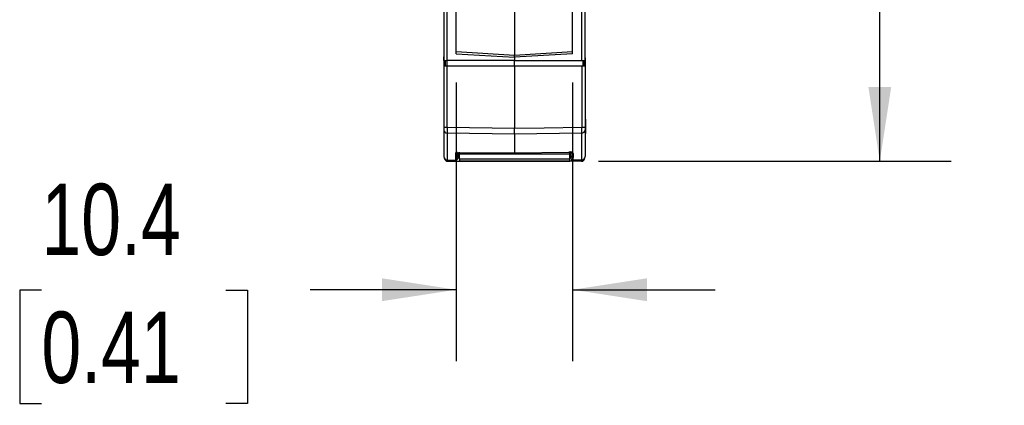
# Model space of a CAD drawing. Header units: millimetres. Extents: x 0 to 559, y 0 to 432.
# Tile 6 of 15: x 106 to 193, y 256 to 290. Entities that reach past the tile are written whole.
import ezdxf

# ---------------------------------------------------------------- set-up
doc = ezdxf.new("R2010")
doc.units = ezdxf.units.MM
doc.header["$LTSCALE"] = 2
doc.layers.add('DIMENSIONS', color=140, linetype='Continuous', lineweight=25)
doc.styles.add('SLDTEXTSTYLE2', font='TXT', dxfattribs={"width": 0.75})
doc.dimstyles.new('SLDDIMSTYLE0', dxfattribs={"dimtxt": 6.35, "dimasz": 6.604, "dimexe": 0, "dimexo": 0.0625, "dimgap": 1.5875, "dimtad": 0, "dimtih": 1, "dimtoh": 1, "dimdec": 1, "dimrnd": 1e-09, "dimzin": 12, "dimdsep": 46, "dimtxsty": 'SLDTEXTSTYLE2', "dimsah": 1, "dimcen": 0.09, "dimadec": 0, "dimazin": 3, "dimtfac": 1, "dimtdec": 1, "dimtmove": 0, "dimatfit": 0, "dimfxl": 0, "dimfrac": 2, "dimtolj": 1, "dimtzin": 12, "dimarcsym": 0})
doc.dimstyles.new('SLDDIMSTYLE2', dxfattribs={"dimtxt": 6.35, "dimasz": 6.604, "dimexe": 0, "dimexo": 0.0625, "dimgap": 1.5875, "dimtad": 0, "dimtih": 1, "dimtoh": 1, "dimdec": 1, "dimrnd": 1e-09, "dimzin": 12, "dimdsep": 46, "dimtxsty": 'SLDTEXTSTYLE2', "dimsah": 1, "dimcen": 0.09, "dimadec": 0, "dimazin": 3, "dimtfac": 1, "dimtdec": 1, "dimtofl": 0, "dimtmove": 0, "dimatfit": 3, "dimfxl": 0, "dimfrac": 2, "dimtolj": 1, "dimtzin": 12, "dimarcsym": 0})

# ---------------------------------------------------------------- blocks, each defined once
blk = doc.blocks.new('_D_4')
at = {"layer": 'DIMENSIONS'}
for p, q in [((157.37, 393.568), (188.73, 393.568)), ((182.38, 393.568), (182.38, 346.862)), ((174.169, 335.394), (172.234, 335.394)), ((172.234, 335.394), (172.234, 325.313)), ((190.591, 335.394), (192.525, 335.394)), ((192.525, 335.394), (192.525, 325.313)), ((172.234, 325.313), (174.169, 325.313)), ((192.525, 325.313), (190.591, 325.313)), ((182.38, 277.318), (182.38, 324.024)), ((157.328, 277.318), (188.73, 277.318))]:
    blk.add_line(p, q, dxfattribs=at)
for points in [[(182.38, 393.568), (181.364, 386.964), (183.396, 386.964)], [(182.38, 277.318), (183.396, 283.922), (181.364, 283.922)]]:
    blk.add_solid(points, dxfattribs=at)
at = {"layer": 'DIMENSIONS', "char_height": 6.35, "attachment_point": 1, "style": 'SLDTEXTSTYLE2'}
for s, insert in [('116.3', (171.823, 344.869)), ('4.58', (174.169, 333.499))]:
    blk.add_mtext(s, dxfattribs=dict(at, insert=insert))
blk = doc.blocks.new('_D_5')
at = {"layer": 'DIMENSIONS'}
for p, q in [((144.68, 284.333), (144.68, 259.546)), ((155.04, 284.333), (155.04, 259.546)), ((107.754, 265.848), (105.819, 265.848)), ((105.819, 265.848), (105.819, 255.767)), ((124.175, 265.848), (126.11, 265.848)), ((126.11, 265.848), (126.11, 255.767)), ((144.68, 265.896), (131.68, 265.896)), ((155.04, 265.896), (167.74, 265.896)), ((105.819, 255.767), (107.754, 255.767)), ((126.11, 255.767), (124.175, 255.767))]:
    blk.add_line(p, q, dxfattribs=at)
for points in [[(144.68, 265.896), (138.076, 266.912), (138.076, 264.88)], [(155.04, 265.896), (161.644, 264.88), (161.644, 266.912)]]:
    blk.add_solid(points, dxfattribs=at)
at = {"layer": 'DIMENSIONS', "char_height": 6.35, "attachment_point": 1, "style": 'SLDTEXTSTYLE2'}
for s, insert in [('10.4', (107.754, 275.323)), ('0.41', (107.754, 263.953))]:
    blk.add_mtext(s, dxfattribs=dict(at, insert=insert))

msp = doc.modelspace()

# ---------------------------------------------------------------- linework, layer by layer
for p, q in [((144.68, 286.873), (144.68, 355.475)), ((155.04, 286.873), (155.04, 355.529)), ((143.875, 286.268), (143.875, 312.965)), ((155.846, 286.268), (155.846, 312.965)), ((143.58, 312.771), (143.58, 286.268)), ((156.14, 286.268), (156.14, 312.771)), ((149.86, 290.837), (149.86, 286.732)), ((143.58, 286.268), (143.58, 286.621)), ((149.86, 286.732), (144.68, 287.037)), ((144.68, 286.873), (149.86, 286.568)), ((155.04, 287.037), (149.86, 286.732)), ((155.04, 286.873), (149.86, 286.568)), ((149.86, 286.653), (149.86, 286.732)), ((149.86, 286.568), (149.86, 286.653)), ((143.58, 286.268), (143.875, 286.268)), ((143.58, 286.248), (143.58, 285.768)), ((143.58, 285.768), (143.58, 280.317)), ((143.875, 285.768), (143.58, 285.768)), ((143.68, 286.268), (143.68, 285.768)), ((149.86, 286.268), (143.875, 286.268)), ((143.875, 280.317), (143.875, 285.768)), ((149.86, 285.768), (143.875, 285.768)), ((143.877, 285.768), (143.877, 286.268)), ((149.86, 286.568), (149.86, 286.268)), ((149.86, 286.268), (155.846, 286.268)), ((149.86, 285.768), (149.86, 286.268)), ((149.86, 285.768), (149.86, 280.23)), ((155.846, 285.768), (149.86, 285.768)), ((155.846, 286.268), (156.14, 286.268)), ((155.846, 285.768), (155.846, 280.317)), ((156.14, 285.768), (155.846, 285.768)), ((155.942, 286.268), (155.942, 285.768)), ((156.04, 286.268), (156.04, 285.768)), ((156.14, 286.518), (156.14, 286.408)), ((156.14, 286.408), (156.14, 286.268)), ((156.14, 286.268), (156.14, 285.768)), ((156.14, 285.768), (156.14, 280.317)), ((156.14, 283.41), (156.14, 283.408)), ((156.175, 280.779), (156.14, 278.776)), ((143.875, 280.317), (143.58, 280.317)), ((143.58, 280.317), (143.58, 280.12)), ((143.58, 280.12), (143.58, 277.732)), ((149.86, 280.23), (143.875, 280.317)), ((149.86, 279.739), (143.875, 279.826)), ((143.875, 279.826), (143.875, 277.434)), ((155.846, 279.826), (149.86, 279.739)), ((149.86, 279.739), (149.86, 278.055)), ((156.14, 280.317), (155.846, 280.317)), ((155.846, 277.434), (155.846, 279.826)), ((156.14, 280.317), (156.14, 280.12)), ((156.14, 280.12), (156.14, 277.732)), ((144.629, 277.661), (144.64, 278.093)), ((144.64, 278.093), (144.653, 278.108)), ((144.653, 278.108), (149.86, 278.055)), ((144.83, 277.874), (144.83, 278.11)), ((144.83, 277.843), (144.93, 277.843)), ((144.93, 277.843), (144.93, 278.118)), ((144.961, 277.989), (144.958, 278.118)), ((144.961, 277.989), (154.8, 277.989)), ((144.968, 277.536), (144.961, 277.989)), ((149.86, 278.055), (154.694, 278.116)), ((154.8, 277.989), (154.802, 278.118)), ((154.891, 277.843), (154.83, 277.843)), ((154.89, 278.204), (154.89, 277.874)), ((155.09, 278.005), (155.09, 277.661)), ((155.094, 277.421), (155.094, 278.005)), ((143.875, 277.434), (144.627, 277.421)), ((143.875, 277.434), (143.875, 277.422)), ((143.875, 277.422), (144.627, 277.409)), ((143.941, 277.318), (144.972, 277.318)), ((144.627, 277.421), (144.629, 277.661)), ((144.63, 277.421), (144.627, 277.421)), ((144.63, 277.421), (144.63, 277.661)), ((144.83, 277.773), (144.83, 277.609)), ((144.968, 277.536), (154.792, 277.536)), ((144.968, 277.536), (144.972, 277.329)), ((144.972, 277.329), (154.789, 277.329)), ((154.788, 277.318), (144.972, 277.318)), ((155.82, 277.318), (154.788, 277.318)), ((154.789, 277.329), (154.792, 277.536)), ((154.89, 277.773), (154.89, 277.609)), ((155.09, 277.421), (155.09, 277.661)), ((155.094, 277.421), (155.846, 277.434)), ((155.846, 277.422), (155.094, 277.409)), ((155.846, 277.422), (155.846, 277.434)), ((155.854, 277.423), (155.846, 277.422)), ((156.12, 277.614), (156.12, 277.612))]:
    msp.add_line(p, q)
at = {"flags": 128}
for points in [[(155.846, 280.317), (152.494, 280.268), (149.86, 280.23)], [(149.86, 278.065), (149.86, 278.054), (149.86, 278.055)], [(154.694, 278.116), (154.693, 278.115), (154.693, 278.115), (154.693, 278.115), (154.692, 278.116), (154.692, 278.117), (154.691, 278.12), (154.691, 278.123), (154.69, 278.127)]]:
    msp.add_lwpolyline(points, dxfattribs=at)
for centre, radius, start, end in [((341.63, 277.686), 185.481, 178.9554, 179.0446), ((143.878, 280.123), 0.297, 180.51067, 269.5254), ((160.328, 280.071), 16.454, 179.14518, 180.85482), ((37.65, 279.985), 112.21, 359.87466, 0.12534), ((137.741, 280.071), 18.106, 359.22315, 0.77685), ((155.843, 280.123), 0.297, 270.4746, 359.48933), ((144.624, 277.867), 0.206, 271.75114, 1.81808), ((144.793, 277.164), 0.942, 91.04983, 99.32732), ((144.617, 278.514), 0.421, 273.23676, 281.77071), ((144.691, 278.273), 0.169, 256.85224, 281.23281), ((154.765, 277.597), 0.524, 51.15376, 97.82194), ((-149.355, 283.072), 304.198, 358.95734, 359.04266), ((155.096, 277.867), 0.206, 178.12415, 268.30663), ((155.09, 278.206), 0.2, 214.21033, 270.08798), ((155.09, 278.207), 0.202, 270, 270.99112), ((143.879, 277.733), 0.299, 180.16771, 269.17465), ((143.88, 277.722), 0.3, 180, 269), ((143.931, 277.604), 0.287, 192.01844, 272.00739), ((144.63, 277.609), 0.2, 269, 270), ((144.63, 277.609), 0.2, 270, 0), ((155.09, 277.609), 0.2, 180, 270), ((155.09, 277.622), 0.201, 270, 270.99404), ((155.09, 277.609), 0.2, 270, 271), ((155.82, 277.618), 0.3, 270, 359), ((155.841, 277.733), 0.299, 270.82535, 359.83229), ((155.844, 277.713), 0.29, 270.30629, 316.32902), ((155.84, 277.722), 0.3, 315.59359, 360)]:
    msp.add_arc(centre, radius, start, end)

# ---------------------------------------------------------------- dimensions: what is measured, and where the dimension line sits
at = {"layer": 'DIMENSIONS'}
dim = msp.add_linear_dim(base=(182.379678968, 277.317540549), p1=(154.830360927, 393.567540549), p2=(154.788468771, 277.317540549), angle=90, dimstyle='SLDDIMSTYLE2', dxfattribs=at)
dim.commit()
dim.dimension.update_dxf_attribs({"geometry": '_D_4', "text_midpoint": (182.379678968, 335.442540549), "dimtype": 160})
dim = msp.add_linear_dim(base=(155.04, 265.896), p1=(144.68, 286.873), p2=(155.04, 286.873), dimstyle='SLDDIMSTYLE0', dxfattribs=at)
dim.commit()
dim.dimension.update_dxf_attribs({"geometry": '_D_5', "text_midpoint": (115.965, 265.896), "dimtype": 160})

doc.saveas('drawing.dxf')
